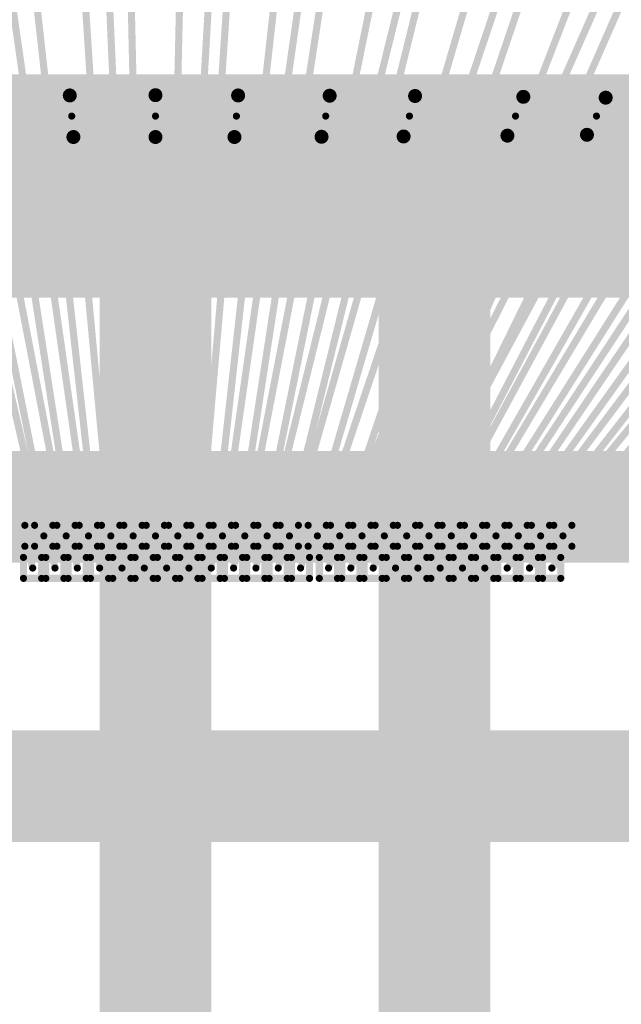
# Model space of a CAD drawing. Header units: millimetres. Extents: x -20 to 67, y -24 to 74.9.
# Tile 29 of 37: x 29.5 to 31.7, y 0.2 to 3.7. Entities that reach past the tile are written whole.
import ezdxf

# ---------------------------------------------------------------- set-up
doc = ezdxf.new("R2010")
doc.units = ezdxf.units.MM
doc.header["$LTSCALE"] = 0.2
doc.header["$MEASUREMENT"] = 0
doc.layers.get('0').update_dxf_attribs({"color": 6, "plot": 0})
for name, color, linetype in [('01-Dim', 7, 'Continuous'), ('Cu1', 5, 'Continuous'), ('Die4', 7, 'Continuous'), ('Sbp1', 5, 'Continuous'), ('Wire3', 96, 'Continuous'), ('Wire4', 1, 'Continuous')]:
    doc.layers.add(name, color=color, linetype=linetype)
doc.dimstyles.new('1X-Std-.1tol', dxfattribs={"dimscale": 2, "dimtxt": 0.18, "dimasz": 0.18, "dimexe": 0.12, "dimexo": 0.0625, "dimgap": 0.09, "dimtad": 0, "dimdec": 3, "dimzin": 1, "dimdsep": 46, "dimtxsty": 'Standard', "dimcen": 0.09, "dimadec": 0, "dimazin": 0, "dimtfac": 1, "dimtdec": 3, "dimtofl": 0, "dimtmove": 0, "dimatfit": 3, "dimfxl": 1, "dimtolj": 1, "dimtzin": 0, "dimarcsym": 0})

# ---------------------------------------------------------------- blocks, each defined once
blk = doc.blocks.new('*D37')
at = {"layer": '01-Dim', "color": 0, "linetype": 'Continuous', "lineweight": -2}
for p, q in [((27.988983, 2.125), (27.988983, 12.74)), ((31.988983, 2.125), (31.988983, 12.74)), ((28.348983, 12.5), (31.628983, 12.5)), ((31.988983, 12.5), (32.348983, 12.5))]:
    blk.add_line(p, q, dxfattribs=at)
at = {"layer": '01-Dim', "color": 0, "linetype": 'Continuous', "lineweight": -3}
for points in [[(28.348983, 12.56), (28.348983, 12.44), (27.988983, 12.5)], [(31.628983, 12.56), (31.628983, 12.44), (31.988983, 12.5)]]:
    blk.add_solid(points, dxfattribs=at)
at = {"layer": 'Defpoints', "color": 0, "linetype": 'Continuous', "lineweight": -3}
for p in [(31.988983, 12.5), (27.988983, 2), (31.988983, 2)]:
    blk.add_point(p, dxfattribs=at)
at = {"layer": '01-Dim', "color": 0, "linetype": 'Continuous', "lineweight": -3, "insert": (34.448983, 12.5), "char_height": 0.36, "attachment_point": 5}
blk.add_mtext('\\A1;4.000 [0.1575]', dxfattribs=at)
blk = doc.blocks.new('OBLONG_23')
at = {"const_width": 0.05}
blk.add_lwpolyline([(0, 0.075), (0, -0.075)], dxfattribs=at)
at = {"const_width": 0.025}
for points in [[(-0.0125, 0.075, 1), (0.0125, 0.075, 1)], [(-0.0125, -0.075, 1), (0.0125, -0.075, 1)]]:
    blk.add_lwpolyline(points, format="xyb", close=True, dxfattribs=at)
blk = doc.blocks.new('ROUND_25')
at = {"const_width": 0.15}
blk.add_lwpolyline([(-0.075, 0, 1), (0.075, 0, 1)], format="xyb", close=True, dxfattribs=at)
blk = doc.blocks.new('ROUND_19')
at = {"const_width": 0.025}
blk.add_lwpolyline([(-0.0125, 0, 1), (0.0125, 0, 1)], format="xyb", close=True, dxfattribs=at)
blk = doc.blocks.new('ROUND_27')
at = {"const_width": 0.2}
blk.add_lwpolyline([(-0.1, 0, 1), (0.1, 0, 1)], format="xyb", close=True, dxfattribs=at)
blk = doc.blocks.new('ROUND_11')
at = {"const_width": 0.0127}
blk.add_lwpolyline([(-0.00635, 0, 1), (0.00635, 0, 1)], format="xyb", close=True, dxfattribs=at)

msp = doc.modelspace()

# ---------------------------------------------------------------- linework, layer by layer
at = {"layer": 'Cu1'}
for points, const_width in [([(26.988983, 3.4), (32.988983, 3.4)], 0.3), ([(29.694983, 3.325), (29.681983, 3.474)], 0.05), ([(30.271983, 3.325), (30.284983, 3.474)], 0.05), ([(30.583983, 3.326), (30.612983, 3.473)], 0.05), ([(30.877983, 3.327), (30.918983, 3.472)], 0.05), ([(31.249983, 3.33), (31.306983, 3.469)], 0.05), ([(31.534983, 3.333), (31.601983, 3.466)], 0.05), ([(33.188983, 3), (26.788983, 3)], 0.5), ([(29.988983, -2), (29.988983, 3)], 0.4), ([(30.988983, -3), (30.988983, 3)], 0.4), ([(26.988983, 2), (32.988983, 2)], 0.4), ([(26.988983, 1), (32.988983, 1)], 0.4)]:
    msp.add_lwpolyline(points, dxfattribs=dict(at, const_width=const_width))
at = {"layer": 'Die4'}
for points, const_width in [([(27.988983, 2), (31.988983, 2)], 0.0508), ([(29.520983, 1.934), (29.455983, 1.934)], 0.0254), ([(29.520983, 1.859), (29.520983, 1.934)], 0.0254), ([(29.555983, 1.934), (29.555983, 1.859)], 0.0254), ([(29.620983, 1.934), (29.555983, 1.934)], 0.0254), ([(29.620983, 1.859), (29.620983, 1.934)], 0.0254), ([(29.635983, 1.934), (29.635983, 1.859)], 0.0254), ([(29.700983, 1.934), (29.635983, 1.934)], 0.0254), ([(29.700983, 1.859), (29.700983, 1.934)], 0.0254), ([(29.715983, 1.934), (29.715983, 1.859)], 0.0254), ([(29.780983, 1.934), (29.715983, 1.934)], 0.0254), ([(29.780983, 1.859), (29.780983, 1.934)], 0.0254), ([(29.795983, 1.934), (29.795983, 1.859)], 0.0254), ([(29.860983, 1.934), (29.795983, 1.934)], 0.0254), ([(29.860983, 1.859), (29.860983, 1.934)], 0.0254), ([(29.875983, 1.934), (29.875983, 1.859)], 0.0254), ([(29.940983, 1.934), (29.875983, 1.934)], 0.0254), ([(29.940983, 1.859), (29.940983, 1.934)], 0.0254), ([(29.955983, 1.934), (29.955983, 1.859)], 0.0254), ([(30.020983, 1.934), (29.955983, 1.934)], 0.0254), ([(30.020983, 1.859), (30.020983, 1.934)], 0.0254), ([(30.035983, 1.934), (30.035983, 1.859)], 0.0254), ([(30.100983, 1.934), (30.035983, 1.934)], 0.0254), ([(30.100983, 1.859), (30.100983, 1.934)], 0.0254), ([(30.115983, 1.934), (30.115983, 1.859)], 0.0254), ([(30.180983, 1.934), (30.115983, 1.934)], 0.0254), ([(30.180983, 1.859), (30.180983, 1.934)], 0.0254), ([(30.195983, 1.934), (30.195983, 1.859)], 0.0254), ([(30.260983, 1.934), (30.195983, 1.934)], 0.0254), ([(30.260983, 1.859), (30.260983, 1.934)], 0.0254), ([(30.275983, 1.934), (30.275983, 1.859)], 0.0254), ([(30.340983, 1.934), (30.275983, 1.934)], 0.0254), ([(30.340983, 1.859), (30.340983, 1.934)], 0.0254), ([(30.355983, 1.934), (30.355983, 1.859)], 0.0254), ([(30.420983, 1.934), (30.355983, 1.934)], 0.0254), ([(30.420983, 1.859), (30.420983, 1.934)], 0.0254), ([(30.435983, 1.934), (30.435983, 1.859)], 0.0254), ([(30.500983, 1.934), (30.435983, 1.934)], 0.0254), ([(30.500983, 1.859), (30.500983, 1.934)], 0.0254), ([(30.535983, 1.934), (30.535983, 1.859)], 0.0254), ([(30.600983, 1.934), (30.535983, 1.934)], 0.0254), ([(30.600983, 1.859), (30.600983, 1.934)], 0.0254), ([(30.615983, 1.934), (30.615983, 1.859)], 0.0254), ([(30.680983, 1.934), (30.615983, 1.934)], 0.0254), ([(30.680983, 1.859), (30.680983, 1.934)], 0.0254), ([(30.695983, 1.934), (30.695983, 1.859)], 0.0254), ([(30.760983, 1.934), (30.695983, 1.934)], 0.0254), ([(30.760983, 1.859), (30.760983, 1.934)], 0.0254), ([(30.775983, 1.934), (30.775983, 1.859)], 0.0254), ([(30.840983, 1.934), (30.775983, 1.934)], 0.0254), ([(30.840983, 1.859), (30.840983, 1.934)], 0.0254), ([(30.855983, 1.934), (30.855983, 1.859)], 0.0254), ([(30.920983, 1.934), (30.855983, 1.934)], 0.0254), ([(30.920983, 1.859), (30.920983, 1.934)], 0.0254), ([(30.935983, 1.934), (30.935983, 1.859)], 0.0254), ([(31.000983, 1.934), (30.935983, 1.934)], 0.0254), ([(31.000983, 1.859), (31.000983, 1.934)], 0.0254), ([(31.015983, 1.934), (31.015983, 1.859)], 0.0254), ([(31.080983, 1.934), (31.015983, 1.934)], 0.0254), ([(31.080983, 1.859), (31.080983, 1.934)], 0.0254), ([(31.095983, 1.934), (31.095983, 1.859)], 0.0254), ([(31.160983, 1.934), (31.095983, 1.934)], 0.0254), ([(31.160983, 1.859), (31.160983, 1.934)], 0.0254), ([(31.175983, 1.934), (31.175983, 1.859)], 0.0254), ([(31.240983, 1.934), (31.175983, 1.934)], 0.0254), ([(31.240983, 1.859), (31.240983, 1.934)], 0.0254), ([(31.255983, 1.934), (31.255983, 1.859)], 0.0254), ([(31.320983, 1.934), (31.255983, 1.934)], 0.0254), ([(31.320983, 1.859), (31.320983, 1.934)], 0.0254), ([(31.335983, 1.934), (31.335983, 1.859)], 0.0254), ([(31.400983, 1.934), (31.335983, 1.934)], 0.0254), ([(31.400983, 1.859), (31.400983, 1.934)], 0.0254), ([(31.415983, 1.934), (31.415983, 1.859)], 0.0254), ([(31.480983, 1.934), (31.415983, 1.934)], 0.0254), ([(31.480983, 1.859), (31.480983, 1.934)], 0.0254), ([(29.455983, 1.859), (29.520983, 1.859)], 0.0254), ([(29.555983, 1.859), (29.620983, 1.859)], 0.0254), ([(29.635983, 1.859), (29.700983, 1.859)], 0.0254), ([(29.715983, 1.859), (29.780983, 1.859)], 0.0254), ([(29.795983, 1.859), (29.860983, 1.859)], 0.0254), ([(29.875983, 1.859), (29.940983, 1.859)], 0.0254), ([(29.955983, 1.859), (30.020983, 1.859)], 0.0254), ([(30.035983, 1.859), (30.100983, 1.859)], 0.0254), ([(30.115983, 1.859), (30.180983, 1.859)], 0.0254), ([(30.195983, 1.859), (30.260983, 1.859)], 0.0254), ([(30.275983, 1.859), (30.340983, 1.859)], 0.0254), ([(30.355983, 1.859), (30.420983, 1.859)], 0.0254), ([(30.435983, 1.859), (30.500983, 1.859)], 0.0254), ([(30.535983, 1.859), (30.600983, 1.859)], 0.0254), ([(30.615983, 1.859), (30.680983, 1.859)], 0.0254), ([(30.695983, 1.859), (30.760983, 1.859)], 0.0254), ([(30.775983, 1.859), (30.840983, 1.859)], 0.0254), ([(30.855983, 1.859), (30.920983, 1.859)], 0.0254), ([(30.935983, 1.859), (31.000983, 1.859)], 0.0254), ([(31.015983, 1.859), (31.080983, 1.859)], 0.0254), ([(31.095983, 1.859), (31.160983, 1.859)], 0.0254), ([(31.175983, 1.859), (31.240983, 1.859)], 0.0254), ([(31.255983, 1.859), (31.320983, 1.859)], 0.0254), ([(31.335983, 1.859), (31.400983, 1.859)], 0.0254), ([(31.415983, 1.859), (31.480983, 1.859)], 0.0254), ([(29.515983, 1.819), (29.515983, 1.744)], 0.0254), ([(29.580983, 1.819), (29.515983, 1.819)], 0.0254), ([(29.580983, 1.744), (29.580983, 1.819)], 0.0254), ([(29.595983, 1.819), (29.595983, 1.744)], 0.0254), ([(29.660983, 1.819), (29.595983, 1.819)], 0.0254), ([(29.660983, 1.744), (29.660983, 1.819)], 0.0254), ([(29.675983, 1.819), (29.675983, 1.744)], 0.0254), ([(29.740983, 1.819), (29.675983, 1.819)], 0.0254), ([(29.740983, 1.744), (29.740983, 1.819)], 0.0254), ([(29.755983, 1.819), (29.755983, 1.744)], 0.0254), ([(29.820983, 1.819), (29.755983, 1.819)], 0.0254), ([(29.820983, 1.744), (29.820983, 1.819)], 0.0254), ([(29.835983, 1.819), (29.835983, 1.744)], 0.0254), ([(29.900983, 1.819), (29.835983, 1.819)], 0.0254), ([(29.900983, 1.744), (29.900983, 1.819)], 0.0254), ([(29.915983, 1.819), (29.915983, 1.744)], 0.0254), ([(29.980983, 1.819), (29.915983, 1.819)], 0.0254), ([(29.980983, 1.744), (29.980983, 1.819)], 0.0254), ([(29.995983, 1.819), (29.995983, 1.744)], 0.0254), ([(30.060983, 1.819), (29.995983, 1.819)], 0.0254), ([(30.060983, 1.744), (30.060983, 1.819)], 0.0254), ([(30.075983, 1.819), (30.075983, 1.744)], 0.0254), ([(30.140983, 1.819), (30.075983, 1.819)], 0.0254), ([(30.140983, 1.744), (30.140983, 1.819)], 0.0254), ([(30.155983, 1.819), (30.155983, 1.744)], 0.0254), ([(30.220983, 1.819), (30.155983, 1.819)], 0.0254), ([(30.220983, 1.744), (30.220983, 1.819)], 0.0254), ([(30.235983, 1.819), (30.235983, 1.744)], 0.0254), ([(30.300983, 1.819), (30.235983, 1.819)], 0.0254), ([(30.300983, 1.744), (30.300983, 1.819)], 0.0254), ([(30.315983, 1.819), (30.315983, 1.744)], 0.0254), ([(30.380983, 1.819), (30.315983, 1.819)], 0.0254), ([(30.380983, 1.744), (30.380983, 1.819)], 0.0254), ([(30.395983, 1.819), (30.395983, 1.744)], 0.0254), ([(30.460983, 1.819), (30.395983, 1.819)], 0.0254), ([(30.460983, 1.744), (30.460983, 1.819)], 0.0254), ([(30.475983, 1.819), (30.475983, 1.744)], 0.0254), ([(30.540983, 1.819), (30.475983, 1.819)], 0.0254), ([(30.540983, 1.744), (30.540983, 1.819)], 0.0254), ([(30.575983, 1.819), (30.575983, 1.744)], 0.0254), ([(30.640983, 1.819), (30.575983, 1.819)], 0.0254), ([(30.640983, 1.744), (30.640983, 1.819)], 0.0254), ([(30.655983, 1.819), (30.655983, 1.744)], 0.0254), ([(30.720983, 1.819), (30.655983, 1.819)], 0.0254), ([(30.720983, 1.744), (30.720983, 1.819)], 0.0254), ([(30.735983, 1.819), (30.735983, 1.744)], 0.0254), ([(30.800983, 1.819), (30.735983, 1.819)], 0.0254), ([(30.800983, 1.744), (30.800983, 1.819)], 0.0254), ([(30.815983, 1.819), (30.815983, 1.744)], 0.0254), ([(30.880983, 1.819), (30.815983, 1.819)], 0.0254), ([(30.880983, 1.744), (30.880983, 1.819)], 0.0254), ([(30.895983, 1.819), (30.895983, 1.744)], 0.0254), ([(30.960983, 1.819), (30.895983, 1.819)], 0.0254), ([(30.960983, 1.744), (30.960983, 1.819)], 0.0254), ([(30.975983, 1.819), (30.975983, 1.744)], 0.0254), ([(31.040983, 1.819), (30.975983, 1.819)], 0.0254), ([(31.040983, 1.744), (31.040983, 1.819)], 0.0254), ([(31.055983, 1.819), (31.055983, 1.744)], 0.0254), ([(31.120983, 1.819), (31.055983, 1.819)], 0.0254), ([(31.120983, 1.744), (31.120983, 1.819)], 0.0254), ([(31.135983, 1.819), (31.135983, 1.744)], 0.0254), ([(31.200983, 1.819), (31.135983, 1.819)], 0.0254), ([(31.200983, 1.744), (31.200983, 1.819)], 0.0254), ([(31.215983, 1.819), (31.215983, 1.744)], 0.0254), ([(31.280983, 1.819), (31.215983, 1.819)], 0.0254), ([(31.280983, 1.744), (31.280983, 1.819)], 0.0254), ([(31.295983, 1.819), (31.295983, 1.744)], 0.0254), ([(31.360983, 1.819), (31.295983, 1.819)], 0.0254), ([(31.360983, 1.744), (31.360983, 1.819)], 0.0254), ([(31.375983, 1.819), (31.375983, 1.744)], 0.0254), ([(31.440983, 1.819), (31.375983, 1.819)], 0.0254), ([(31.440983, 1.744), (31.440983, 1.819)], 0.0254), ([(29.515983, 1.744), (29.580983, 1.744)], 0.0254), ([(29.595983, 1.744), (29.660983, 1.744)], 0.0254), ([(29.675983, 1.744), (29.740983, 1.744)], 0.0254), ([(29.755983, 1.744), (29.820983, 1.744)], 0.0254), ([(29.835983, 1.744), (29.900983, 1.744)], 0.0254), ([(29.915983, 1.744), (29.980983, 1.744)], 0.0254), ([(29.995983, 1.744), (30.060983, 1.744)], 0.0254), ([(30.075983, 1.744), (30.140983, 1.744)], 0.0254), ([(30.155983, 1.744), (30.220983, 1.744)], 0.0254), ([(30.235983, 1.744), (30.300983, 1.744)], 0.0254), ([(30.315983, 1.744), (30.380983, 1.744)], 0.0254), ([(30.395983, 1.744), (30.460983, 1.744)], 0.0254), ([(30.475983, 1.744), (30.540983, 1.744)], 0.0254), ([(30.575983, 1.744), (30.640983, 1.744)], 0.0254), ([(30.655983, 1.744), (30.720983, 1.744)], 0.0254), ([(30.735983, 1.744), (30.800983, 1.744)], 0.0254), ([(30.815983, 1.744), (30.880983, 1.744)], 0.0254), ([(30.895983, 1.744), (30.960983, 1.744)], 0.0254), ([(30.975983, 1.744), (31.040983, 1.744)], 0.0254), ([(31.055983, 1.744), (31.120983, 1.744)], 0.0254), ([(31.135983, 1.744), (31.200983, 1.744)], 0.0254), ([(31.215983, 1.744), (31.280983, 1.744)], 0.0254), ([(31.295983, 1.744), (31.360983, 1.744)], 0.0254), ([(31.375983, 1.744), (31.440983, 1.744)], 0.0254)]:
    msp.add_lwpolyline(points, dxfattribs=dict(at, const_width=const_width))
at = {"layer": 'Sbp1'}
for points, const_width in [([(26.988983, 3.4), (32.988983, 3.4)], 0.3), ([(29.694983, 3.325), (29.681983, 3.474)], 0.05), ([(30.271983, 3.325), (30.284983, 3.474)], 0.05), ([(30.583983, 3.326), (30.612983, 3.473)], 0.05), ([(30.877983, 3.327), (30.918983, 3.472)], 0.05), ([(31.249983, 3.33), (31.306983, 3.469)], 0.05), ([(31.534983, 3.333), (31.601983, 3.466)], 0.05), ([(33.188983, 3), (26.788983, 3)], 0.5), ([(29.988983, -2), (29.988983, 3)], 0.4), ([(30.988983, -3), (30.988983, 3)], 0.4), ([(26.988983, 2), (32.988983, 2)], 0.4), ([(26.988983, 1), (32.988983, 1)], 0.4)]:
    msp.add_lwpolyline(points, dxfattribs=dict(at, const_width=const_width))
at = {"layer": 'Wire3', "const_width": 0.0254}
for points in [[(29.908983, 1.896), (29.757983, 5.298)], [(30.388983, 1.896), (31.218983, 5.25)], [(30.728983, 1.896), (32.174983, 5.171)], [(31.048983, 1.896), (32.865983, 5.077)], [(31.368983, 1.896), (33.839983, 4.899)], [(29.588983, 1.896), (28.990983, 4.469)], [(29.748983, 1.896), (29.377983, 4.488)], [(30.068983, 1.896), (30.218983, 4.498)], [(30.228983, 1.896), (30.599983, 4.488)], [(30.568983, 1.896), (31.423983, 4.436)], [(30.888983, 1.896), (32.204983, 4.348)], [(31.208983, 1.896), (32.804983, 4.254)], [(29.668983, 1.896), (29.378983, 3.4)], [(29.828983, 1.896), (29.688983, 3.4)], [(29.988983, 1.896), (29.988983, 3.4)], [(30.148983, 1.896), (30.278983, 3.4)], [(30.308983, 1.896), (30.598983, 3.4)], [(30.468983, 1.896), (30.898983, 3.4)], [(30.648983, 1.896), (31.278983, 3.4)], [(30.808983, 1.896), (31.568983, 3.4)], [(30.968983, 1.896), (31.748983, 3.4)], [(31.128983, 1.896), (32.078983, 3.4)], [(31.288983, 1.896), (32.418983, 3.4)], [(31.448983, 1.896), (32.798983, 3.4)]]:
    msp.add_lwpolyline(points, dxfattribs=at)
at = {"layer": 'Wire4', "const_width": 0.0254}
for points in [[(30.028983, 1.781), (30.126983, 6.059)], [(29.708983, 1.781), (29.045983, 6.029)], [(29.788983, 1.781), (29.313983, 6.039)], [(29.868983, 1.781), (29.591983, 6.049)], [(29.948983, 1.781), (29.849983, 6.049)], [(30.108983, 1.781), (30.394983, 6.049)], [(30.188983, 1.781), (30.662983, 6.039)], [(30.268983, 1.781), (30.920983, 6.019)], [(29.628983, 1.781), (28.778983, 6.01)], [(30.348983, 1.781), (31.207983, 6.01)], [(29.548983, 1.781), (28.510983, 5.98)], [(30.428983, 1.781), (31.465983, 5.98)], [(30.508983, 1.781), (31.733983, 5.961)], [(30.608983, 1.781), (32.011983, 5.921)], [(30.688983, 1.781), (32.279983, 5.882)], [(30.768983, 1.781), (32.547983, 5.833)], [(30.848983, 1.781), (32.815983, 5.794)], [(30.928983, 1.781), (33.073983, 5.745)], [(31.008983, 1.781), (33.341983, 5.686)], [(31.088983, 1.781), (33.610983, 5.617)], [(31.168983, 1.781), (33.868983, 5.558)], [(31.248983, 1.781), (34.136983, 5.489)], [(31.328983, 1.781), (34.395983, 5.411)], [(31.408983, 1.781), (34.653983, 5.332)]]:
    msp.add_lwpolyline(points, dxfattribs=at)

# ---------------------------------------------------------------- block references
at = {"layer": 'Cu1'}
for name, p in [('ROUND_19', (29.681983, 3.474)), ('OBLONG_23', (29.988983, 3.4)), ('ROUND_19', (30.284983, 3.474)), ('ROUND_19', (30.612983, 3.473)), ('ROUND_19', (30.918983, 3.472)), ('ROUND_19', (31.306983, 3.469)), ('ROUND_19', (31.601983, 3.466)), ('ROUND_19', (30.583983, 3.326)), ('ROUND_19', (30.877983, 3.327)), ('ROUND_19', (31.249983, 3.33)), ('ROUND_19', (31.534983, 3.333)), ('ROUND_19', (29.694983, 3.325)), ('ROUND_19', (30.271983, 3.325)), ('ROUND_27', (29.988983, 3)), ('ROUND_27', (30.988983, 3)), ('ROUND_25', (29.988983, 3)), ('ROUND_25', (30.988983, 3)), ('ROUND_25', (29.988983, 2)), ('ROUND_25', (30.988983, 2)), ('ROUND_25', (29.988983, 1)), ('ROUND_25', (30.988983, 1))]:
    msp.add_blockref(name, p, dxfattribs=at)
at = {"layer": 'Die4'}
for p in [(29.520983, 1.934), (29.520983, 1.934), (29.555983, 1.934), (29.555983, 1.934), (29.620983, 1.934), (29.620983, 1.934), (29.635983, 1.934), (29.635983, 1.934), (29.700983, 1.934), (29.700983, 1.934), (29.715983, 1.934), (29.715983, 1.934), (29.780983, 1.934), (29.780983, 1.934), (29.795983, 1.934), (29.795983, 1.934), (29.860983, 1.934), (29.860983, 1.934), (29.875983, 1.934), (29.875983, 1.934), (29.940983, 1.934), (29.940983, 1.934), (29.955983, 1.934), (29.955983, 1.934), (30.020983, 1.934), (30.020983, 1.934), (30.035983, 1.934), (30.035983, 1.934), (30.100983, 1.934), (30.100983, 1.934), (30.115983, 1.934), (30.115983, 1.934), (30.180983, 1.934), (30.180983, 1.934), (30.195983, 1.934), (30.195983, 1.934), (30.260983, 1.934), (30.260983, 1.934), (30.275983, 1.934), (30.275983, 1.934), (30.340983, 1.934), (30.340983, 1.934), (30.355983, 1.934), (30.355983, 1.934), (30.420983, 1.934), (30.420983, 1.934), (30.435983, 1.934), (30.435983, 1.934), (30.500983, 1.934), (30.500983, 1.934), (30.535983, 1.934), (30.535983, 1.934), (30.600983, 1.934), (30.600983, 1.934), (30.615983, 1.934), (30.615983, 1.934), (30.680983, 1.934), (30.680983, 1.934), (30.695983, 1.934), (30.695983, 1.934), (30.760983, 1.934), (30.760983, 1.934), (30.775983, 1.934), (30.775983, 1.934), (30.840983, 1.934), (30.840983, 1.934), (30.855983, 1.934), (30.855983, 1.934), (30.920983, 1.934), (30.920983, 1.934), (30.935983, 1.934), (30.935983, 1.934), (31.000983, 1.934), (31.000983, 1.934), (31.015983, 1.934), (31.015983, 1.934), (31.080983, 1.934), (31.080983, 1.934), (31.095983, 1.934), (31.095983, 1.934), (31.160983, 1.934), (31.160983, 1.934), (31.175983, 1.934), (31.175983, 1.934), (31.240983, 1.934), (31.240983, 1.934), (31.255983, 1.934), (31.255983, 1.934), (31.320983, 1.934), (31.320983, 1.934), (31.335983, 1.934), (31.335983, 1.934), (31.400983, 1.934), (31.400983, 1.934), (31.415983, 1.934), (31.415983, 1.934), (31.480983, 1.934), (31.480983, 1.934), (29.588983, 1.896), (29.668983, 1.896), (29.748983, 1.896), (29.828983, 1.896), (29.908983, 1.896), (29.988983, 1.896), (30.068983, 1.896), (30.148983, 1.896), (30.228983, 1.896), (30.308983, 1.896), (30.388983, 1.896), (30.468983, 1.896), (30.568983, 1.896), (30.648983, 1.896), (30.728983, 1.896), (30.808983, 1.896), (30.888983, 1.896), (30.968983, 1.896), (31.048983, 1.896), (31.128983, 1.896), (31.208983, 1.896), (31.288983, 1.896), (31.368983, 1.896), (31.448983, 1.896), (29.520983, 1.859), (29.520983, 1.859), (29.555983, 1.859), (29.555983, 1.859), (29.620983, 1.859), (29.620983, 1.859), (29.635983, 1.859), (29.635983, 1.859), (29.700983, 1.859), (29.700983, 1.859), (29.715983, 1.859), (29.715983, 1.859), (29.780983, 1.859), (29.780983, 1.859), (29.795983, 1.859), (29.795983, 1.859), (29.860983, 1.859), (29.860983, 1.859), (29.875983, 1.859), (29.875983, 1.859), (29.940983, 1.859), (29.940983, 1.859), (29.955983, 1.859), (29.955983, 1.859), (30.020983, 1.859), (30.020983, 1.859), (30.035983, 1.859), (30.035983, 1.859), (30.100983, 1.859), (30.100983, 1.859), (30.115983, 1.859), (30.115983, 1.859), (30.180983, 1.859), (30.180983, 1.859), (30.195983, 1.859), (30.195983, 1.859), (30.260983, 1.859), (30.260983, 1.859), (30.275983, 1.859), (30.275983, 1.859), (30.340983, 1.859), (30.340983, 1.859), (30.355983, 1.859), (30.355983, 1.859), (30.420983, 1.859), (30.420983, 1.859), (30.435983, 1.859), (30.435983, 1.859), (30.500983, 1.859), (30.500983, 1.859), (30.535983, 1.859), (30.535983, 1.859), (30.600983, 1.859), (30.600983, 1.859), (30.615983, 1.859), (30.615983, 1.859), (30.680983, 1.859), (30.680983, 1.859), (30.695983, 1.859), (30.695983, 1.859), (30.760983, 1.859), (30.760983, 1.859), (30.775983, 1.859), (30.775983, 1.859), (30.840983, 1.859), (30.840983, 1.859), (30.855983, 1.859), (30.855983, 1.859), (30.920983, 1.859), (30.920983, 1.859), (30.935983, 1.859), (30.935983, 1.859), (31.000983, 1.859), (31.000983, 1.859), (31.015983, 1.859), (31.015983, 1.859), (31.080983, 1.859), (31.080983, 1.859), (31.095983, 1.859), (31.095983, 1.859), (31.160983, 1.859), (31.160983, 1.859), (31.175983, 1.859), (31.175983, 1.859), (31.240983, 1.859), (31.240983, 1.859), (31.255983, 1.859), (31.255983, 1.859), (31.320983, 1.859), (31.320983, 1.859), (31.335983, 1.859), (31.335983, 1.859), (31.400983, 1.859), (31.400983, 1.859), (31.415983, 1.859), (31.415983, 1.859), (31.480983, 1.859), (31.480983, 1.859), (29.515983, 1.819), (29.515983, 1.819), (29.580983, 1.819), (29.580983, 1.819), (29.595983, 1.819), (29.595983, 1.819), (29.660983, 1.819), (29.660983, 1.819), (29.675983, 1.819), (29.675983, 1.819), (29.740983, 1.819), (29.740983, 1.819), (29.755983, 1.819), (29.755983, 1.819), (29.820983, 1.819), (29.820983, 1.819), (29.835983, 1.819), (29.835983, 1.819), (29.900983, 1.819), (29.900983, 1.819), (29.915983, 1.819), (29.915983, 1.819), (29.980983, 1.819), (29.980983, 1.819), (29.995983, 1.819), (29.995983, 1.819), (30.060983, 1.819), (30.060983, 1.819), (30.075983, 1.819), (30.075983, 1.819), (30.140983, 1.819), (30.140983, 1.819), (30.155983, 1.819), (30.155983, 1.819), (30.220983, 1.819), (30.220983, 1.819), (30.235983, 1.819), (30.235983, 1.819), (30.300983, 1.819), (30.300983, 1.819), (30.315983, 1.819), (30.315983, 1.819), (30.380983, 1.819), (30.380983, 1.819), (30.395983, 1.819), (30.395983, 1.819), (30.460983, 1.819), (30.460983, 1.819), (30.475983, 1.819), (30.475983, 1.819), (30.540983, 1.819), (30.540983, 1.819), (30.575983, 1.819), (30.575983, 1.819), (30.640983, 1.819), (30.640983, 1.819), (30.655983, 1.819), (30.655983, 1.819), (30.720983, 1.819), (30.720983, 1.819), (30.735983, 1.819), (30.735983, 1.819), (30.800983, 1.819), (30.800983, 1.819), (30.815983, 1.819), (30.815983, 1.819), (30.880983, 1.819), (30.880983, 1.819), (30.895983, 1.819), (30.895983, 1.819), (30.960983, 1.819), (30.960983, 1.819), (30.975983, 1.819), (30.975983, 1.819), (31.040983, 1.819), (31.040983, 1.819), (31.055983, 1.819), (31.055983, 1.819), (31.120983, 1.819), (31.120983, 1.819), (31.135983, 1.819), (31.135983, 1.819), (31.200983, 1.819), (31.200983, 1.819), (31.215983, 1.819), (31.215983, 1.819), (31.280983, 1.819), (31.280983, 1.819), (31.295983, 1.819), (31.295983, 1.819), (31.360983, 1.819), (31.360983, 1.819), (31.375983, 1.819), (31.375983, 1.819), (31.440983, 1.819), (31.440983, 1.819), (29.548983, 1.781), (29.628983, 1.781), (29.708983, 1.781), (29.788983, 1.781), (29.868983, 1.781), (29.948983, 1.781), (30.028983, 1.781), (30.108983, 1.781), (30.188983, 1.781), (30.268983, 1.781), (30.348983, 1.781), (30.428983, 1.781), (30.508983, 1.781), (30.608983, 1.781), (30.688983, 1.781), (30.768983, 1.781), (30.848983, 1.781), (30.928983, 1.781), (31.008983, 1.781), (31.088983, 1.781), (31.168983, 1.781), (31.248983, 1.781), (31.328983, 1.781), (31.408983, 1.781), (29.515983, 1.744), (29.515983, 1.744), (29.580983, 1.744), (29.580983, 1.744), (29.595983, 1.744), (29.595983, 1.744), (29.660983, 1.744), (29.660983, 1.744), (29.675983, 1.744), (29.675983, 1.744), (29.740983, 1.744), (29.740983, 1.744), (29.755983, 1.744), (29.755983, 1.744), (29.820983, 1.744), (29.820983, 1.744), (29.835983, 1.744), (29.835983, 1.744), (29.900983, 1.744), (29.900983, 1.744), (29.915983, 1.744), (29.915983, 1.744), (29.980983, 1.744), (29.980983, 1.744), (29.995983, 1.744), (29.995983, 1.744), (30.060983, 1.744), (30.060983, 1.744), (30.075983, 1.744), (30.075983, 1.744), (30.140983, 1.744), (30.140983, 1.744), (30.155983, 1.744), (30.155983, 1.744), (30.220983, 1.744), (30.220983, 1.744), (30.235983, 1.744), (30.235983, 1.744), (30.300983, 1.744), (30.300983, 1.744), (30.315983, 1.744), (30.315983, 1.744), (30.380983, 1.744), (30.380983, 1.744), (30.395983, 1.744), (30.395983, 1.744), (30.460983, 1.744), (30.460983, 1.744), (30.475983, 1.744), (30.475983, 1.744), (30.540983, 1.744), (30.540983, 1.744), (30.575983, 1.744), (30.575983, 1.744), (30.640983, 1.744), (30.640983, 1.744), (30.655983, 1.744), (30.655983, 1.744), (30.720983, 1.744), (30.720983, 1.744), (30.735983, 1.744), (30.735983, 1.744), (30.800983, 1.744), (30.800983, 1.744), (30.815983, 1.744), (30.815983, 1.744), (30.880983, 1.744), (30.880983, 1.744), (30.895983, 1.744), (30.895983, 1.744), (30.960983, 1.744), (30.960983, 1.744), (30.975983, 1.744), (30.975983, 1.744), (31.040983, 1.744), (31.040983, 1.744), (31.055983, 1.744), (31.055983, 1.744), (31.120983, 1.744), (31.120983, 1.744), (31.135983, 1.744), (31.135983, 1.744), (31.200983, 1.744), (31.200983, 1.744), (31.215983, 1.744), (31.215983, 1.744), (31.280983, 1.744), (31.280983, 1.744), (31.295983, 1.744), (31.295983, 1.744), (31.360983, 1.744), (31.360983, 1.744), (31.375983, 1.744), (31.375983, 1.744), (31.440983, 1.744), (31.440983, 1.744)]:
    msp.add_blockref('ROUND_11', p, dxfattribs=at)
at = {"layer": 'Sbp1'}
for name, p in [('ROUND_19', (29.681983, 3.474)), ('OBLONG_23', (29.988983, 3.4)), ('ROUND_19', (30.284983, 3.474)), ('ROUND_19', (30.612983, 3.473)), ('ROUND_19', (30.918983, 3.472)), ('ROUND_19', (31.306983, 3.469)), ('ROUND_19', (31.601983, 3.466)), ('ROUND_19', (30.583983, 3.326)), ('ROUND_19', (30.877983, 3.327)), ('ROUND_19', (31.249983, 3.33)), ('ROUND_19', (31.534983, 3.333)), ('ROUND_19', (29.694983, 3.325)), ('ROUND_19', (30.271983, 3.325)), ('ROUND_27', (29.988983, 3)), ('ROUND_27', (30.988983, 3))]:
    msp.add_blockref(name, p, dxfattribs=at)
at = {"layer": 'Wire3'}
for p in [(29.688983, 3.4), (29.988983, 3.4), (30.278983, 3.4), (30.598983, 3.4), (30.898983, 3.4), (31.278983, 3.4), (31.568983, 3.4)]:
    msp.add_blockref('ROUND_11', p, dxfattribs=at)

# ---------------------------------------------------------------- dimensions: what is measured, and where the dimension line sits
at = {"layer": '01-Dim', "linetype": 'Continuous', "lineweight": -3}
dim = msp.add_linear_dim(base=(31.988983, 12.5), p1=(27.988983, 2), p2=(31.988983, 2), dimstyle='1X-Std-.1tol', dxfattribs=at)
dim.commit()
dim.dimension.update_dxf_attribs({"geometry": '*D37', "text_midpoint": (34.448983, 12.5)})

doc.saveas('drawing.dxf')
